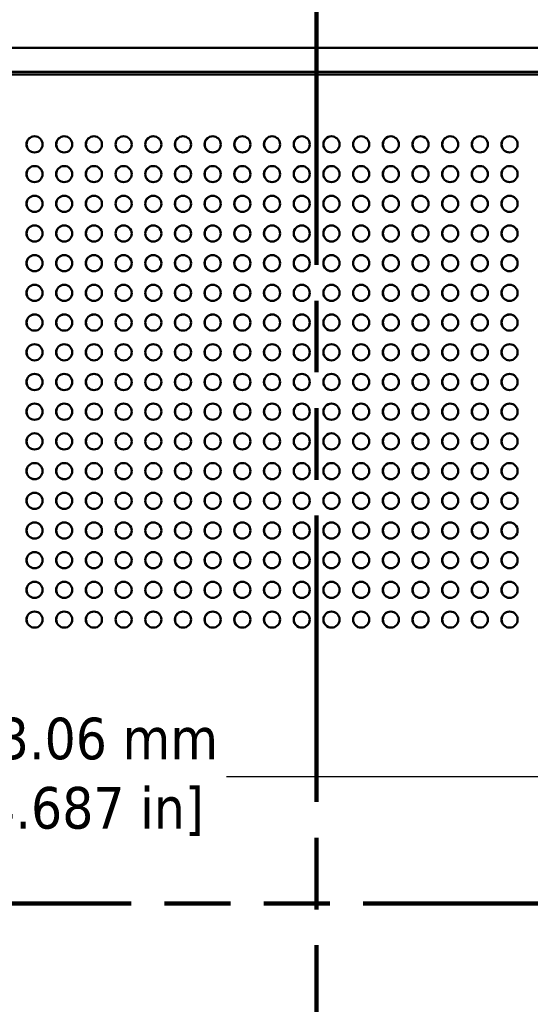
# Model space of a CAD drawing. Header units: millimetres. Extents: x 6 to 1913, y 34 to 1208.
# Tile 5 of 19: x 330 to 466, y 660 to 923. Entities that reach past the tile are written whole.
import ezdxf

# ---------------------------------------------------------------- set-up
doc = ezdxf.new("R2010")
doc.units = ezdxf.units.MM
doc.header["$LTSCALE"] = 2.222222
doc.linetypes.add('DOUBLE_DASH_CHAIN', pattern=[1.2403, 0.6614, -0.0827, 0.1654, -0.0827, 0.1654, -0.0827])
for name, color, linetype, lineweight in [('Dimension (ANSI)', 7, 'Continuous', 25), ('Section Line (ANSI)', 7, 'DOUBLE_DASH_CHAIN', 100), ('Visible (ANSI)', 7, 'Continuous', 50)]:
    doc.layers.add(name, color=color, linetype=linetype, lineweight=lineweight)
doc.styles.add('Note Text (ANSI)', font='tahoma.ttf')
doc.dimstyles.new('Default - mm (ANSI)', dxfattribs={"dimscale": 2.222222, "dimtxt": 5, "dimasz": 2.5, "dimexe": 3.175, "dimexo": 1.6002, "dimgap": 0.8, "dimtad": 0, "dimtih": 1, "dimtoh": 1, "dimrnd": 1e-08, "dimzin": 0, "dimdsep": 46, "dimtxsty": 'Note Text (ANSI)', "dimcen": 0.09, "dimdle": 10, "dimclrd": 256, "dimclre": 256, "dimclrt": 256, "dimadec": 1, "dimazin": 0, "dimtfac": 0.6096, "dimtofl": 0, "dimtmove": 0, "dimatfit": 3, "dimldrblk": 'Filled-1', "dimfxl": 1, "dimtolj": 1, "dimtzin": 0, "dimlwd": -1, "dimlwe": -1, "dimarcsym": 0})

# ---------------------------------------------------------------- blocks, each defined once
blk = doc.blocks.new('2dTransSection0')
at = {"layer": 'Section Line (ANSI)', "linetype": 'DOUBLE_DASH_CHAIN', "ltscale": 21.683552}
blk.add_line((70.12, 309.17), (298.67, 309.17), dxfattribs=at)
blk = doc.blocks.new('2dTransSection1')
at = {"layer": 'Section Line (ANSI)', "linetype": 'DOUBLE_DASH_CHAIN', "ltscale": 23.434589}
blk.add_line((184.06, 420.4), (184.06, 201.37), dxfattribs=at)
at = {"layer": 'Section Line (ANSI)', "linetype": 'Continuous'}
blk.add_line((184.06, 420.4), (184.06, 404.83), dxfattribs=at)
blk = doc.blocks.new('*D17')
at = {"layer": 'Defpoints', "color": 0, "transparency": 16777216}
for p in [(198.2, 964.54), (198.2, 915.65), (619.85, 915.65)]:
    blk.add_point(p, dxfattribs=at)
at = {"layer": 'Dimension (ANSI)', "transparency": 16777216}
for p, q in [((198.2, 919.2), (198.2, 971.59)), ((619.85, 919.2), (619.85, 971.59)), ((203.76, 964.54), (469.22, 964.54)), ((614.3, 964.54), (553.38, 964.54))]:
    blk.add_line(p, q, dxfattribs=at)
for points in [[(203.76, 965.46), (203.76, 963.61), (198.2, 964.54)], [(614.3, 965.46), (614.3, 963.61), (619.85, 964.54)]]:
    blk.add_solid(points, dxfattribs=at)
at = {"layer": 'Dimension (ANSI)', "transparency": 16777216, "insert": (511.3, 964.54), "char_height": 11.1111, "attachment_point": 5, "style": 'Note Text (ANSI)'}
blk.add_mtext('\\A1; 421.65 mm\\P[16.600 in]', dxfattribs=at)
blk = doc.blocks.new('Filled-1')
at = {"color": 0}
for p, q in [((0, 0), (-1, 0.333)), ((-1, 0.333), (-1, -0.333)), ((-1, 0), (0, 0)), ((-1, -0.333), (0, 0))]:
    blk.add_line(p, q, dxfattribs=at)
at = {"color": 0, "flags": 128}
blk.add_lwpolyline([(-1, -0.333), (0, 0), (-1, 0.333), (-1, -0.333)], dxfattribs=at)
at = {"color": 0}
blk.add_solid([(-1, -0.333), (0, 0), (-1, 0.333), (-1, -0.333)], dxfattribs=at)
blk = doc.blocks.new('*D25')
at = {"layer": 'Defpoints', "color": 0, "transparency": 16777216}
for p in [(222.48, 762.88), (595.54, 762.88), (595.54, 720.84)]:
    blk.add_point(p, dxfattribs=at)
at = {"layer": 'Dimension (ANSI)', "transparency": 16777216}
for p, q in [((222.48, 759.32), (222.48, 713.78)), ((595.54, 759.32), (595.54, 713.78)), ((228.04, 720.84), (300.73, 720.84)), ((589.99, 720.84), (384.89, 720.84))]:
    blk.add_line(p, q, dxfattribs=at)
for points in [[(228.04, 721.76), (228.04, 719.91), (222.48, 720.84)], [(589.99, 721.76), (589.99, 719.91), (595.54, 720.84)]]:
    blk.add_solid(points, dxfattribs=at)
at = {"layer": 'Dimension (ANSI)', "transparency": 16777216, "insert": (342.81, 720.84), "char_height": 11.1111, "attachment_point": 5, "style": 'Note Text (ANSI)'}
blk.add_mtext('\\A1; 373.06 mm\\P[14.687 in]', dxfattribs=at)

msp = doc.modelspace()

# ---------------------------------------------------------------- linework, layer by layer
at = {"layer": 'Visible (ANSI)'}
for p, q in [((201.376, 915.649), (616.676, 915.649)), ((201.376, 909.299), (616.676, 909.299)), ((615.911, 908.549), (202.111, 908.549))]:
    msp.add_line(p, q, dxfattribs=at)
for centre in [(333.605, 889.88), (341.543, 889.88), (349.48, 889.88), (357.418, 889.88), (365.355, 889.88), (373.293, 889.88), (381.23, 889.88), (389.168, 889.88), (397.105, 889.88), (405.043, 889.88), (412.98, 889.88), (420.918, 889.88), (428.855, 889.88), (436.793, 889.88), (444.73, 889.88), (452.668, 889.88), (460.605, 889.88), (333.605, 881.942), (341.543, 881.942), (349.48, 881.942), (357.418, 881.942), (365.355, 881.942), (373.293, 881.942), (381.23, 881.942), (389.168, 881.942), (397.105, 881.942), (405.043, 881.942), (412.98, 881.942), (420.918, 881.942), (428.855, 881.942), (436.793, 881.942), (444.73, 881.942), (452.668, 881.942), (460.605, 881.942), (333.605, 874.005), (341.543, 874.005), (349.48, 874.005), (357.418, 874.005), (365.355, 874.005), (373.293, 874.005), (381.23, 874.005), (389.168, 874.005), (397.105, 874.005), (405.043, 874.005), (412.98, 874.005), (420.918, 874.005), (428.855, 874.005), (436.793, 874.005), (444.73, 874.005), (452.668, 874.005), (460.605, 874.005), (333.605, 866.067), (341.543, 866.067), (349.48, 866.067), (357.418, 866.067), (365.355, 866.067), (373.293, 866.067), (381.23, 866.067), (389.168, 866.067), (397.105, 866.067), (405.043, 866.067), (412.98, 866.067), (420.918, 866.067), (428.855, 866.067), (436.793, 866.067), (444.73, 866.067), (452.668, 866.067), (460.605, 866.067), (333.605, 858.13), (341.543, 858.13), (349.48, 858.13), (357.418, 858.13), (365.355, 858.13), (373.293, 858.13), (381.23, 858.13), (389.168, 858.13), (397.105, 858.13), (405.043, 858.13), (412.98, 858.13), (420.918, 858.13), (428.855, 858.13), (436.793, 858.13), (444.73, 858.13), (452.668, 858.13), (460.605, 858.13), (333.605, 850.192), (341.543, 850.192), (349.48, 850.192), (357.418, 850.192), (365.355, 850.192), (373.293, 850.192), (381.23, 850.192), (389.168, 850.192), (397.105, 850.192), (405.043, 850.192), (412.98, 850.192), (420.918, 850.192), (428.855, 850.192), (436.793, 850.192), (444.73, 850.192), (452.668, 850.192), (460.605, 850.192), (333.605, 842.255), (341.543, 842.255), (349.48, 842.255), (357.418, 842.255), (365.355, 842.255), (373.293, 842.255), (381.23, 842.255), (389.168, 842.255), (397.105, 842.255), (405.043, 842.255), (412.98, 842.255), (420.918, 842.255), (428.855, 842.255), (436.793, 842.255), (444.73, 842.255), (452.668, 842.255), (460.605, 842.255), (333.605, 834.317), (341.543, 834.317), (349.48, 834.317), (357.418, 834.317), (365.355, 834.317), (373.293, 834.317), (381.23, 834.317), (389.168, 834.317), (397.105, 834.317), (405.043, 834.317), (412.98, 834.317), (420.918, 834.317), (428.855, 834.317), (436.793, 834.317), (444.73, 834.317), (452.668, 834.317), (460.605, 834.317), (333.605, 826.38), (341.543, 826.38), (349.48, 826.38), (357.418, 826.38), (365.355, 826.38), (373.293, 826.38), (381.23, 826.38), (389.168, 826.38), (397.105, 826.38), (405.043, 826.38), (412.98, 826.38), (420.918, 826.38), (428.855, 826.38), (436.793, 826.38), (444.73, 826.38), (452.668, 826.38), (460.605, 826.38), (333.605, 818.442), (341.543, 818.442), (349.48, 818.442), (357.418, 818.442), (365.355, 818.442), (373.293, 818.442), (381.23, 818.442), (389.168, 818.442), (397.105, 818.442), (405.043, 818.442), (412.98, 818.442), (420.918, 818.442), (428.855, 818.442), (436.793, 818.442), (444.73, 818.442), (452.668, 818.442), (460.605, 818.442), (333.605, 810.505), (341.543, 810.505), (349.48, 810.505), (357.418, 810.505), (365.355, 810.505), (373.293, 810.505), (381.23, 810.505), (389.168, 810.505), (397.105, 810.505), (405.043, 810.505), (412.98, 810.505), (420.918, 810.505), (428.855, 810.505), (436.793, 810.505), (444.73, 810.505), (452.668, 810.505), (460.605, 810.505), (333.605, 802.567), (341.543, 802.567), (349.48, 802.567), (357.418, 802.567), (365.355, 802.567), (373.293, 802.567), (381.23, 802.567), (389.168, 802.567), (397.105, 802.567), (405.043, 802.567), (412.98, 802.567), (420.918, 802.567), (428.855, 802.567), (436.793, 802.567), (444.73, 802.567), (452.668, 802.567), (460.605, 802.567), (333.605, 794.63), (341.543, 794.63), (349.48, 794.63), (357.418, 794.63), (365.355, 794.63), (373.293, 794.63), (381.23, 794.63), (389.168, 794.63), (397.105, 794.63), (405.043, 794.63), (412.98, 794.63), (420.918, 794.63), (428.855, 794.63), (436.793, 794.63), (444.73, 794.63), (452.668, 794.63), (460.605, 794.63), (333.605, 786.692), (341.543, 786.692), (349.48, 786.692), (357.418, 786.692), (365.355, 786.692), (373.293, 786.692), (381.23, 786.692), (389.168, 786.692), (397.105, 786.692), (405.043, 786.692), (412.98, 786.692), (420.918, 786.692), (428.855, 786.692), (436.793, 786.692), (444.73, 786.692), (452.668, 786.692), (460.605, 786.692), (333.605, 778.755), (341.543, 778.755), (349.48, 778.755), (357.418, 778.755), (365.355, 778.755), (373.293, 778.755), (381.23, 778.755), (389.168, 778.755), (397.105, 778.755), (405.043, 778.755), (412.98, 778.755), (420.918, 778.755), (428.855, 778.755), (436.793, 778.755), (444.73, 778.755), (452.668, 778.755), (460.605, 778.755), (333.605, 770.817), (341.543, 770.817), (349.48, 770.817), (357.418, 770.817), (365.355, 770.817), (373.293, 770.817), (381.23, 770.817), (389.168, 770.817), (397.105, 770.817), (405.043, 770.817), (412.98, 770.817), (420.918, 770.817), (428.855, 770.817), (436.793, 770.817), (444.73, 770.817), (452.668, 770.817), (460.605, 770.817), (333.605, 762.88), (341.543, 762.88), (349.48, 762.88), (357.418, 762.88), (365.355, 762.88), (373.293, 762.88), (381.23, 762.88), (389.168, 762.88), (397.105, 762.88), (405.043, 762.88), (412.98, 762.88), (420.918, 762.88), (428.855, 762.88), (436.793, 762.88), (444.73, 762.88), (452.668, 762.88), (460.605, 762.88)]:
    msp.add_circle(centre, 2.159, dxfattribs=at)
for centre in [(333.634, 889.88), (341.571, 889.88), (349.509, 889.88), (357.446, 889.88), (365.384, 889.88), (373.321, 889.88), (381.259, 889.88), (389.196, 889.88), (397.134, 889.88), (405.071, 889.88), (413.009, 889.88), (420.946, 889.88), (428.884, 889.88), (436.821, 889.88), (444.759, 889.88), (452.696, 889.88), (460.634, 889.88), (333.634, 881.942), (341.571, 881.942), (349.509, 881.942), (357.446, 881.942), (365.384, 881.942), (373.321, 881.942), (381.259, 881.942), (389.196, 881.942), (397.134, 881.942), (405.071, 881.942), (413.009, 881.942), (420.946, 881.942), (428.884, 881.942), (436.821, 881.942), (444.759, 881.942), (452.696, 881.942), (460.634, 881.942), (333.634, 874.005), (341.571, 874.005), (349.509, 874.005), (357.446, 874.005), (365.384, 874.005), (373.321, 874.005), (381.259, 874.005), (389.196, 874.005), (397.134, 874.005), (405.071, 874.005), (413.009, 874.005), (420.946, 874.005), (428.884, 874.005), (436.821, 874.005), (444.759, 874.005), (452.696, 874.005), (460.634, 874.005), (333.634, 866.067), (341.571, 866.067), (349.509, 866.067), (357.446, 866.067), (365.384, 866.067), (373.321, 866.067), (381.259, 866.067), (389.196, 866.067), (397.134, 866.067), (405.071, 866.067), (413.009, 866.067), (420.946, 866.067), (428.884, 866.067), (436.821, 866.067), (444.759, 866.067), (452.696, 866.067), (460.634, 866.067), (333.634, 858.13), (341.571, 858.13), (349.509, 858.13), (357.446, 858.13), (365.384, 858.13), (373.321, 858.13), (381.259, 858.13), (389.196, 858.13), (397.134, 858.13), (405.071, 858.13), (413.009, 858.13), (420.946, 858.13), (428.884, 858.13), (436.821, 858.13), (444.759, 858.13), (452.696, 858.13), (460.634, 858.13), (333.634, 850.192), (341.571, 850.192), (349.509, 850.192), (357.446, 850.192), (365.384, 850.192), (373.321, 850.192), (381.259, 850.192), (389.196, 850.192), (397.134, 850.192), (405.071, 850.192), (413.009, 850.192), (420.946, 850.192), (428.884, 850.192), (436.821, 850.192), (444.759, 850.192), (452.696, 850.192), (460.634, 850.192), (333.634, 842.255), (341.571, 842.255), (349.509, 842.255), (357.446, 842.255), (365.384, 842.255), (373.321, 842.255), (381.259, 842.255), (389.196, 842.255), (397.134, 842.255), (405.071, 842.255), (413.009, 842.255), (420.946, 842.255), (428.884, 842.255), (436.821, 842.255), (444.759, 842.255), (452.696, 842.255), (460.634, 842.255), (333.634, 834.317), (341.571, 834.317), (349.509, 834.317), (357.446, 834.317), (365.384, 834.317), (373.321, 834.317), (381.259, 834.317), (389.196, 834.317), (397.134, 834.317), (405.071, 834.317), (413.009, 834.317), (420.946, 834.317), (428.884, 834.317), (436.821, 834.317), (444.759, 834.317), (452.696, 834.317), (460.634, 834.317), (333.634, 826.38), (341.571, 826.38), (349.509, 826.38), (357.446, 826.38), (365.384, 826.38), (373.321, 826.38), (381.259, 826.38), (389.196, 826.38), (397.134, 826.38), (405.071, 826.38), (413.009, 826.38), (420.946, 826.38), (428.884, 826.38), (436.821, 826.38), (444.759, 826.38), (452.696, 826.38), (460.634, 826.38), (333.634, 818.442), (341.571, 818.442), (349.509, 818.442), (357.446, 818.442), (365.384, 818.442), (373.321, 818.442), (381.259, 818.442), (389.196, 818.442), (397.134, 818.442), (405.071, 818.442), (413.009, 818.442), (420.946, 818.442), (428.884, 818.442), (436.821, 818.442), (444.759, 818.442), (452.696, 818.442), (460.634, 818.442), (333.634, 810.505), (341.571, 810.505), (349.509, 810.505), (357.446, 810.505), (365.384, 810.505), (373.321, 810.505), (381.259, 810.505), (389.196, 810.505), (397.134, 810.505), (405.071, 810.505), (413.009, 810.505), (420.946, 810.505), (428.884, 810.505), (436.821, 810.505), (444.759, 810.505), (452.696, 810.505), (460.634, 810.505), (333.634, 802.567), (341.571, 802.567), (349.509, 802.567), (357.446, 802.567), (365.384, 802.567), (373.321, 802.567), (381.259, 802.567), (389.196, 802.567), (397.134, 802.567), (405.071, 802.567), (413.009, 802.567), (420.946, 802.567), (428.884, 802.567), (436.821, 802.567), (444.759, 802.567), (452.696, 802.567), (460.634, 802.567), (333.634, 794.63), (341.571, 794.63), (349.509, 794.63), (357.446, 794.63), (365.384, 794.63), (373.321, 794.63), (381.259, 794.63), (389.196, 794.63), (397.134, 794.63), (405.071, 794.63), (413.009, 794.63), (420.946, 794.63), (428.884, 794.63), (436.821, 794.63), (444.759, 794.63), (452.696, 794.63), (460.634, 794.63), (333.634, 786.692), (341.571, 786.692), (349.509, 786.692), (357.446, 786.692), (365.384, 786.692), (373.321, 786.692), (381.259, 786.692), (389.196, 786.692), (397.134, 786.692), (405.071, 786.692), (413.009, 786.692), (420.946, 786.692), (428.884, 786.692), (436.821, 786.692), (444.759, 786.692), (452.696, 786.692), (460.634, 786.692), (333.634, 778.755), (341.571, 778.755), (349.509, 778.755), (357.446, 778.755), (365.384, 778.755), (373.321, 778.755), (381.259, 778.755), (389.196, 778.755), (397.134, 778.755), (405.071, 778.755), (413.009, 778.755), (420.946, 778.755), (428.884, 778.755), (436.821, 778.755), (444.759, 778.755), (452.696, 778.755), (460.634, 778.755), (333.634, 770.817), (341.571, 770.817), (349.509, 770.817), (357.446, 770.817), (365.384, 770.817), (373.321, 770.817), (381.259, 770.817), (389.196, 770.817), (397.134, 770.817), (405.071, 770.817), (413.009, 770.817), (420.946, 770.817), (428.884, 770.817), (436.821, 770.817), (444.759, 770.817), (452.696, 770.817), (460.634, 770.817), (333.634, 762.88), (341.571, 762.88), (349.509, 762.88), (357.446, 762.88), (365.384, 762.88), (373.321, 762.88), (381.259, 762.88), (389.196, 762.88), (397.134, 762.88), (405.071, 762.88), (413.009, 762.88), (420.946, 762.88), (428.884, 762.88), (436.821, 762.88), (444.759, 762.88), (452.696, 762.88), (460.634, 762.88)]:
    msp.add_arc(centre, 2.159, 90.37684, 269.62316, dxfattribs=at)

# ---------------------------------------------------------------- block references
at = {"layer": 'Section Line (ANSI)', "xscale": 2.222222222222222, "yscale": 2.222222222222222, "zscale": 2.222222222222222}
for name in ['2dTransSection1', '2dTransSection0']:
    msp.add_blockref(name, (0, 0), dxfattribs=at)

# ---------------------------------------------------------------- dimensions: what is measured, and where the dimension line sits
at = {"layer": 'Dimension (ANSI)'}
for base, p1, p2, text, picture, middle in [((198.201, 964.538), (619.851, 915.649), (198.201, 915.649), ' <> mm\\X[16.600 in]', '*D17', (511.299, 964.538)), ((595.543, 720.837), (222.48, 762.88), (595.543, 762.88), ' <> mm\\X[14.687 in]', '*D25', (342.812, 720.837))]:
    dim = msp.add_linear_dim(base=base, p1=p1, p2=p2, angle=180, text=text, dimstyle='Default - mm (ANSI)', override={"dimtih": 0, "dimtoh": 0, "dimdec": 2, "dimpost": '', "dimtp": 0, "dimtm": 0, "dimtdec": 2, "dimatfit": 1}, dxfattribs=at)
    dim.commit()
    dim.dimension.update_dxf_attribs({"geometry": picture, "text_midpoint": middle, "dimtype": 160})

doc.saveas('drawing.dxf')
